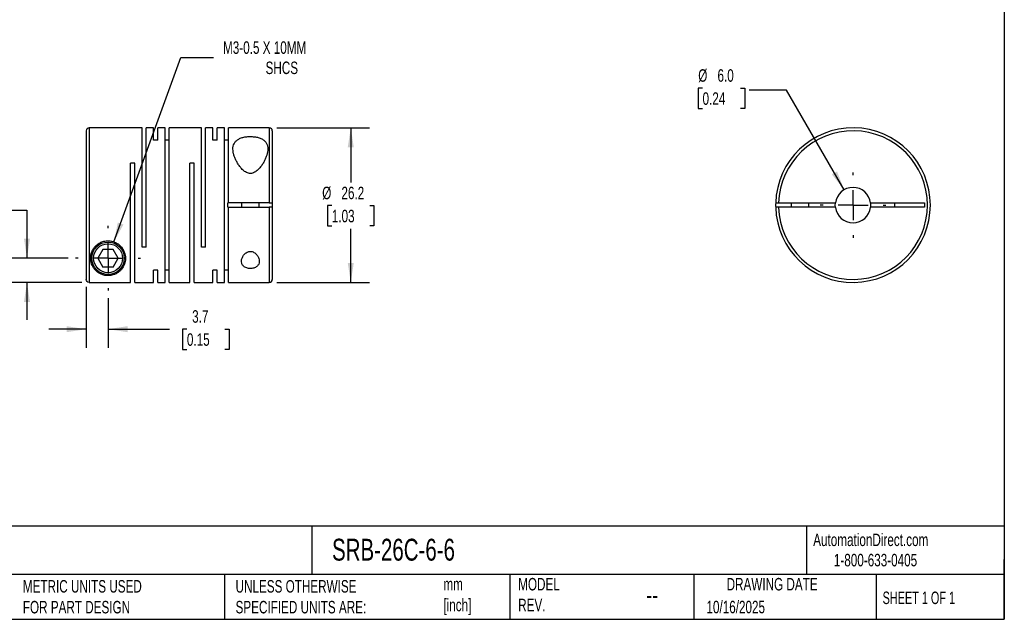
# Model space of a CAD drawing. Header units: millimetres. Extents: x 6 to 273, y 6 to 210.
# Tile 2 of 3: x 106 to 273, y 6 to 108. Entities that reach past the tile are written whole.
import ezdxf

# ---------------------------------------------------------------- set-up
doc = ezdxf.new("R2010")
doc.units = ezdxf.units.MM
doc.linetypes.add('SLD-Center', pattern=[19.05, 15.24, -1.27, 1.27, -1.27])
doc.linetypes.add('SLD-Solid', pattern=[0])
doc.layers.add('CENTER', color=40, linetype='SLD-Center')
doc.layers.add('DIMENSIONS', color=140, linetype='SLD-Solid', lineweight=25)
doc.layers.add('TEXT', color=140, linetype='SLD-Solid', lineweight=25)
doc.styles.add('SLDTEXTSTYLE0', font='TXT', dxfattribs={"width": 0.7})
doc.styles.add('SLDTEXTSTYLE1', font='TXT', dxfattribs={"width": 0.65})
doc.dimstyles.new('SLDDIMSTYLE0', dxfattribs={"dimtxt": 2.158008, "dimasz": 3.302, "dimexe": 0, "dimexo": 0.0625, "dimgap": 0.539502, "dimtad": 0, "dimtih": 1, "dimtoh": 1, "dimdec": 1, "dimrnd": 1e-09, "dimzin": 12, "dimdsep": 46, "dimtxsty": 'SLDTEXTSTYLE0', "dimsah": 1, "dimcen": 0.09, "dimadec": 0, "dimazin": 3, "dimtfac": 1, "dimtdec": 1, "dimtofl": 0, "dimtmove": 0, "dimatfit": 3, "dimfxl": 0, "dimfrac": 2, "dimtolj": 1, "dimtzin": 12, "dimarcsym": 0})
doc.dimstyles.new('SLDDIMSTYLE1', dxfattribs={"dimtxt": 2.158008, "dimasz": 3.302, "dimexe": 0, "dimexo": 0.0625, "dimgap": 0.539502, "dimtad": 0, "dimtih": 1, "dimtoh": 1, "dimdec": 1, "dimrnd": 1e-09, "dimzin": 12, "dimdsep": 46, "dimtxsty": 'SLDTEXTSTYLE0', "dimsah": 1, "dimcen": 0, "dimadec": 0, "dimazin": 3, "dimtfac": 1, "dimtdec": 1, "dimtofl": 0, "dimtmove": 0, "dimatfit": 3, "dimfxl": 0, "dimfrac": 2, "dimtolj": 1, "dimtzin": 12, "dimarcsym": 0})
doc.dimstyles.new('SLDDIMSTYLE2', dxfattribs={"dimtxt": 2.158008, "dimasz": 3.302, "dimexe": 0, "dimexo": 0.0625, "dimgap": 0.539502, "dimtad": 0, "dimtih": 1, "dimtoh": 1, "dimdec": 1, "dimrnd": 1e-09, "dimzin": 12, "dimdsep": 46, "dimtxsty": 'SLDTEXTSTYLE0', "dimsah": 1, "dimcen": 0.09, "dimadec": 0, "dimazin": 3, "dimtfac": 1, "dimtdec": 1, "dimtmove": 0, "dimatfit": 0, "dimfxl": 0, "dimfrac": 2, "dimtolj": 1, "dimtzin": 12, "dimarcsym": 0})
doc.dimstyles.new('SLDDIMSTYLE3', dxfattribs={"dimtxt": 2.158008, "dimasz": 3.302, "dimexe": 0, "dimexo": 0.0625, "dimgap": 0.539502, "dimtad": 0, "dimtih": 1, "dimtoh": 1, "dimdec": 1, "dimrnd": 1e-09, "dimzin": 4, "dimdsep": 46, "dimtxsty": 'SLDTEXTSTYLE0', "dimsah": 1, "dimcen": 0, "dimadec": 0, "dimazin": 1, "dimtfac": 1, "dimtdec": 1, "dimtofl": 0, "dimtmove": 0, "dimatfit": 3, "dimfxl": 0, "dimfrac": 2, "dimtolj": 1, "dimtzin": 12, "dimarcsym": 0})

# ---------------------------------------------------------------- blocks, each defined once
blk = doc.blocks.new('_D')
at = {"layer": 'DIMENSIONS'}
for p, q in [((149.85, 89.63), (165.56, 89.63)), ((162.38, 89.63), (162.38, 80.35)), ((159.17, 76.44), (158.45, 76.44)), ((158.45, 76.44), (158.45, 73.01)), ((165.59, 76.44), (166.31, 76.44)), ((166.31, 76.44), (166.31, 73.01)), ((158.45, 73.01), (159.17, 73.01)), ((162.38, 63.43), (162.38, 72.52)), ((166.31, 73.01), (165.59, 73.01)), ((149.85, 63.43), (165.56, 63.43))]:
    blk.add_line(p, q, dxfattribs=at)
for points in [[(162.38, 89.63), (161.87, 86.33), (162.89, 86.33)], [(162.38, 63.43), (162.89, 66.73), (161.87, 66.73)]]:
    blk.add_solid(points, dxfattribs=at)
at = {"layer": 'DIMENSIONS', "char_height": 2.117, "attachment_point": 1, "style": 'SLDTEXTSTYLE0'}
for s, insert in [('%%c', (157.54, 79.65)), ('26.2', (160.8, 79.65)), ('1.03', (159.17, 75.74))]:
    blk.add_mtext(s, dxfattribs=dict(at, insert=insert))
blk = doc.blocks.new('_D_1')
at = {"layer": 'DIMENSIONS'}
for p, q in [((122.28, 70.31), (133.61, 101.55)), ((133.61, 101.55), (139.16, 101.55))]:
    blk.add_line(p, q, dxfattribs=at)
blk.add_solid([(122.28, 70.31), (123.88, 73.24), (122.93, 73.58)], dxfattribs=at)
at = {"layer": 'DIMENSIONS', "attachment_point": 1, "style": 'SLDTEXTSTYLE0'}
for s, insert, char_height in [('M3-0.5 X 10MM', (140.75, 104.28), 2.1167), ('SHCS', (147.95, 100.85), 2.117)]:
    blk.add_mtext(s, dxfattribs=dict(at, insert=insert, char_height=char_height))
blk = doc.blocks.new('_D_2')
at = {"layer": 'DIMENSIONS'}
for p, q in [((117.58, 62.67), (117.58, 52.34)), ((121.28, 60.77), (121.28, 52.34)), ((117.58, 55.51), (111.23, 55.51)), ((121.28, 55.51), (131.7, 55.51)), ((134.63, 55.51), (133.9, 55.51)), ((133.9, 55.51), (133.9, 52.08)), ((141.04, 55.51), (141.76, 55.51)), ((141.76, 55.51), (141.76, 52.08)), ((133.9, 52.08), (134.63, 52.08)), ((141.76, 52.08), (141.04, 52.08))]:
    blk.add_line(p, q, dxfattribs=at)
for points in [[(117.58, 55.51), (114.27, 56.02), (114.27, 55)], [(121.28, 55.51), (124.58, 55), (124.58, 56.02)]]:
    blk.add_solid(points, dxfattribs=at)
at = {"layer": 'DIMENSIONS', "char_height": 2.117, "attachment_point": 1, "style": 'SLDTEXTSTYLE0'}
for s, insert in [('3.7', (135.52, 58.72)), ('0.15', (134.63, 54.81))]:
    blk.add_mtext(s, dxfattribs=dict(at, insert=insert))
blk = doc.blocks.new('_D_3')
at = {"layer": 'DIMENSIONS'}
for p, q in [((90.89, 75.69), (90.17, 75.69)), ((90.17, 75.69), (90.17, 72.26)), ((97.31, 75.69), (98.03, 75.69)), ((98.03, 75.69), (98.03, 72.26)), ((101.2, 75.69), (107.55, 75.69)), ((107.55, 75.69), (107.55, 67.53)), ((90.17, 72.26), (90.89, 72.26)), ((98.03, 72.26), (97.31, 72.26)), ((114.52, 67.53), (104.37, 67.53)), ((116.81, 63.44), (104.37, 63.44)), ((107.55, 63.44), (107.55, 57.09))]:
    blk.add_line(p, q, dxfattribs=at)
for points in [[(107.55, 67.53), (108.05, 70.83), (107.04, 70.83)], [(107.55, 63.44), (107.04, 60.14), (108.05, 60.14)]]:
    blk.add_solid(points, dxfattribs=at)
at = {"layer": 'DIMENSIONS', "char_height": 2.117, "attachment_point": 1, "style": 'SLDTEXTSTYLE0'}
for s, insert in [('4.1', (91.79, 78.91)), ('0.16', (90.89, 74.99))]:
    blk.add_mtext(s, dxfattribs=dict(at, insert=insert))
blk = doc.blocks.new('SW_CENTERMARKSYMBOL_0')
at = {"layer": 'CENTER', "color": 0}
for p, q in [((0, 5.08), (0, 5.49)), ((0, 0), (0, 2.54)), ((-5.08, 0), (-5.49, 0)), ((0, 0), (-2.54, 0)), ((0, 0), (0, -2.54)), ((0, 0), (2.54, 0)), ((5.08, 0), (5.49, 0)), ((0, -5.08), (0, -5.49))]:
    blk.add_line(p, q, dxfattribs=at)
blk = doc.blocks.new('_D_4')
at = {"layer": 'DIMENSIONS'}
for p, q in [((221.95, 96.34), (221.23, 96.34)), ((221.23, 96.34), (221.23, 92.91)), ((228.37, 96.34), (229.09, 96.34)), ((229.09, 96.34), (229.09, 92.91)), ((236.17, 96.03), (229.82, 96.03)), ((245.93, 79.13), (236.17, 96.03)), ((221.23, 92.91), (221.95, 92.91)), ((229.09, 92.91), (228.37, 92.91))]:
    blk.add_line(p, q, dxfattribs=at)
blk.add_solid([(245.93, 79.13), (244.72, 82.24), (243.84, 81.74)], dxfattribs=at)
at = {"layer": 'DIMENSIONS', "char_height": 2.117, "attachment_point": 1, "style": 'SLDTEXTSTYLE0'}
for s, insert in [('%%c', (221.22, 99.55)), ('6.0', (224.48, 99.55)), ('0.24', (221.95, 95.64))]:
    blk.add_mtext(s, dxfattribs=dict(at, insert=insert))
blk = doc.blocks.new('SW_CENTERMARKSYMBOL_1')
at = {"layer": 'CENTER', "color": 0}
for p, q in [((0, 5.08), (0, 5.54)), ((0, 0), (0, 2.54)), ((-5.08, 0), (-5.54, 0)), ((0, 0), (-2.54, 0)), ((0, 0), (0, -2.54)), ((0, 0), (2.54, 0)), ((5.08, 0), (5.54, 0)), ((0, -5.08), (0, -5.54))]:
    blk.add_line(p, q, dxfattribs=at)

msp = doc.modelspace()

# ---------------------------------------------------------------- linework, layer by layer
for p, q in [((117.58, 89.13), (117.58, 63.94)), ((127.03, 89.63), (118.08, 89.63)), ((118.08, 89.63), (118.08, 63.44)), ((127.03, 69.43), (127.03, 89.63)), ((128.98, 89.63), (127.74, 89.63)), ((127.74, 69.43), (127.74, 89.63)), ((128.98, 87.54), (128.98, 89.63)), ((130.93, 89.63), (129.69, 89.63)), ((129.69, 87.54), (129.69, 89.63)), ((130.93, 63.43), (130.93, 89.63)), ((137.08, 89.63), (131.64, 89.63)), ((131.64, 63.43), (131.64, 89.63)), ((137.08, 69.43), (137.08, 89.63)), ((139.03, 89.63), (137.79, 89.63)), ((137.79, 69.43), (137.79, 89.63)), ((139.03, 87.54), (139.03, 89.63)), ((140.98, 89.63), (139.74, 89.63)), ((139.74, 87.54), (139.74, 89.63)), ((140.98, 63.43), (140.98, 89.63)), ((148.58, 89.63), (141.69, 89.63)), ((141.69, 76.91), (141.69, 89.63)), ((148.58, 89.63), (148.58, 76.91)), ((149.08, 89.13), (149.08, 76.91)), ((129.69, 87.54), (128.98, 87.54)), ((131.64, 87.54), (130.93, 87.54)), ((139.74, 87.54), (139.03, 87.54)), ((141.69, 87.54), (140.98, 87.54)), ((125.79, 83.63), (125.08, 83.63)), ((125.08, 63.44), (125.08, 83.63)), ((125.79, 63.43), (125.79, 83.63)), ((135.84, 83.63), (135.13, 83.63)), ((135.13, 63.43), (135.13, 83.63)), ((135.84, 63.43), (135.84, 83.63)), ((141.58, 76.16), (141.58, 76.91)), ((141.69, 76.91), (141.58, 76.91)), ((148.58, 76.91), (141.69, 76.91)), ((143.88, 76.91), (143.88, 76.16)), ((146.88, 76.16), (146.88, 76.91)), ((149.08, 76.91), (149.08, 76.16)), ((234.83, 76.91), (244.45, 76.91)), ((236.93, 76.91), (236.93, 76.16)), ((239.93, 76.16), (239.93, 76.91)), ((250.4, 76.91), (259.53, 76.91)), ((254.53, 76.16), (254.53, 76.91)), ((259.53, 76.91), (259.53, 76.16)), ((141.58, 76.16), (141.69, 76.16)), ((141.69, 63.43), (141.69, 76.16)), ((141.69, 76.16), (148.58, 76.16)), ((148.58, 76.16), (148.58, 63.43)), ((149.08, 76.16), (149.08, 63.93)), ((244.45, 76.16), (234.83, 76.16)), ((259.53, 76.16), (250.4, 76.16)), ((120.41, 69.03), (119.54, 67.53)), ((122.14, 69.03), (120.41, 69.03)), ((123.01, 67.53), (122.14, 69.03)), ((127.74, 69.43), (127.03, 69.43)), ((137.79, 69.43), (137.08, 69.43)), ((119.54, 67.53), (120.41, 66.03)), ((122.14, 66.03), (123.01, 67.53)), ((122.14, 66.03), (120.41, 66.03)), ((129.69, 65.52), (128.98, 65.52)), ((128.98, 63.43), (128.98, 65.52)), ((129.69, 63.43), (129.69, 65.52)), ((131.64, 65.52), (130.93, 65.52)), ((139.74, 65.52), (139.03, 65.52)), ((139.03, 63.43), (139.03, 65.52)), ((139.74, 63.43), (139.74, 65.52)), ((141.69, 65.52), (140.98, 65.52)), ((118.08, 63.44), (125.08, 63.44)), ((125.79, 63.43), (128.98, 63.43)), ((129.69, 63.43), (130.93, 63.43)), ((131.64, 63.43), (135.13, 63.43)), ((135.84, 63.43), (139.03, 63.43)), ((139.74, 63.43), (140.98, 63.43)), ((141.69, 63.43), (148.58, 63.43))]:
    msp.add_line(p, q)
at = {"flags": 128}
for points in [[(244.43, 76.53), (244.44, 76.85), (244.45, 76.91)], [(244.45, 76.16), (244.44, 76.21), (244.43, 76.53)]]:
    msp.add_lwpolyline(points, dxfattribs=at)
for radius in [2.75, 2.45]:
    msp.add_circle((121.28, 67.53), radius)
for centre, radius, start, end in [((118.08, 89.13), 0.5, 90, 180), ((148.58, 89.13), 0.5, 0, 90), ((247.43, 76.53), 13.1, 181.6404, 178.3596), ((247.43, 76.53), 12.6, 181.7055, 178.2945), ((247.43, 76.53), 3, 7.1808, 172.8192), ((247.43, 76.53), 13.1, 178.3596, 181.6404), ((247.43, 76.53), 3, 352.8192, 7.1808), ((247.43, 76.53), 3, 187.1808, 352.8192), ((148.58, 63.93), 0.5, 270, 0)]:
    msp.add_arc(centre, radius, start, end)
for points, knots in [([(148.33, 86.05), (148.33, 86.38), (148.26, 86.7), (148.04, 87.11), (147.95, 87.24), (147.72, 87.48), (147.58, 87.59), (147.26, 87.78), (147.08, 87.86), (146.67, 88), (146.46, 88.05), (146, 88.12), (145.76, 88.14), (145.28, 88.16), (145.03, 88.15), (144.57, 88.1), (144.34, 88.06), (143.91, 87.95), (143.72, 87.88), (143.36, 87.71), (143.21, 87.61), (142.94, 87.39), (142.83, 87.27), (142.55, 86.88), (142.46, 86.58), (142.41, 85.94), (142.44, 85.6), (142.57, 85.07), (142.63, 84.89), (142.76, 84.53), (142.84, 84.35), (143.01, 83.99), (143.11, 83.81), (143.33, 83.45), (143.45, 83.27), (143.71, 82.92), (143.85, 82.75), (144.17, 82.43), (144.35, 82.28), (144.75, 82.03), (144.97, 81.94), (145.34, 81.89), (145.46, 81.9), (145.7, 81.93), (145.81, 81.97), (146.03, 82.06), (146.14, 82.11), (146.34, 82.24), (146.43, 82.31), (146.69, 82.53), (146.85, 82.69), (147.14, 83.03), (147.27, 83.21), (147.5, 83.57), (147.61, 83.75), (147.8, 84.11), (147.89, 84.29), (148.04, 84.66), (148.1, 84.84), (148.26, 85.37), (148.33, 85.72), (148.33, 86.05)], [0, 0, 0, 0, 0.0625, 0.0625, 0.09375, 0.09375, 0.125, 0.125, 0.15625, 0.15625, 0.1875, 0.1875, 0.21875, 0.21875, 0.25, 0.25, 0.28125, 0.28125, 0.3125, 0.3125, 0.34375, 0.34375, 0.375, 0.375, 0.4375, 0.4375, 0.5, 0.5, 0.53125, 0.53125, 0.5625, 0.5625, 0.59375, 0.59375, 0.625, 0.625, 0.65625, 0.65625, 0.6875, 0.6875, 0.71875, 0.71875, 0.734375, 0.734375, 0.75, 0.75, 0.765625, 0.765625, 0.78125, 0.78125, 0.8125, 0.8125, 0.84375, 0.84375, 0.875, 0.875, 0.90625, 0.90625, 0.9375, 0.9375, 1, 1, 1, 1]), ([(148.58, 76.91), (148.71, 76.91), (148.84, 76.91), (149.02, 76.91), (149.08, 76.91), (149.08, 76.91)], [0, 0, 0, 0, 0.5, 0.5, 1, 1, 1, 1]), ([(234.33, 76.91), (234.33, 76.91), (234.39, 76.91), (234.57, 76.91), (234.7, 76.91), (234.83, 76.91)], [0, 0, 0, 0, 0.5, 0.5, 1, 1, 1, 1]), ([(149.08, 76.16), (149.08, 76.16), (149.02, 76.16), (148.84, 76.16), (148.71, 76.16), (148.58, 76.16)], [0, 0, 0, 0, 0.5, 0.5, 1, 1, 1, 1]), ([(234.83, 76.16), (234.7, 76.16), (234.57, 76.16), (234.39, 76.16), (234.33, 76.16), (234.33, 76.16)], [0, 0, 0, 0, 0.5, 0.5, 1, 1, 1, 1]), ([(118.33, 67.53), (118.33, 67.18), (118.39, 66.85), (118.54, 66.4), (118.61, 66.26), (118.76, 65.98), (118.85, 65.85), (119.14, 65.48), (119.36, 65.26), (119.8, 64.97), (119.95, 64.89), (120.3, 64.74), (120.5, 64.68), (120.83, 64.61), (120.94, 64.6), (121.18, 64.58), (121.31, 64.58), (121.55, 64.59), (121.66, 64.61), (121.89, 64.64), (121.99, 64.67), (122.29, 64.76), (122.47, 64.83), (122.79, 65), (122.94, 65.09), (123.2, 65.29), (123.32, 65.4), (123.54, 65.63), (123.64, 65.76), (123.9, 66.15), (124.03, 66.43), (124.16, 66.9), (124.19, 67.07), (124.23, 67.41), (124.23, 67.58), (124.19, 68.11), (124.09, 68.49), (123.82, 69.04), (123.71, 69.21), (123.44, 69.55), (123.28, 69.71), (122.92, 69.99), (122.73, 70.11), (122.3, 70.31), (122.07, 70.38), (121.6, 70.47), (121.35, 70.49), (120.87, 70.46), (120.63, 70.42), (120.29, 70.32), (120.18, 70.27), (119.97, 70.18), (119.86, 70.12), (119.56, 69.94), (119.38, 69.81), (119.07, 69.5), (118.93, 69.33), (118.7, 68.98), (118.6, 68.8), (118.39, 68.25), (118.33, 67.88), (118.33, 67.53)], [0, 0, 0, 0, 0.0625, 0.0625, 0.09375, 0.09375, 0.125, 0.125, 0.1875, 0.1875, 0.21875, 0.21875, 0.25, 0.25, 0.265625, 0.265625, 0.28125, 0.28125, 0.296875, 0.296875, 0.3125, 0.3125, 0.34375, 0.34375, 0.375, 0.375, 0.40625, 0.40625, 0.4375, 0.4375, 0.5, 0.5, 0.53125, 0.53125, 0.5625, 0.5625, 0.625, 0.625, 0.65625, 0.65625, 0.6875, 0.6875, 0.71875, 0.71875, 0.75, 0.75, 0.78125, 0.78125, 0.8125, 0.8125, 0.828125, 0.828125, 0.84375, 0.84375, 0.875, 0.875, 0.90625, 0.90625, 0.9375, 0.9375, 1, 1, 1, 1]), ([(146.88, 67.01), (146.88, 67.18), (146.85, 67.34), (146.73, 67.68), (146.65, 67.84), (146.49, 68.08), (146.43, 68.16), (146.29, 68.3), (146.21, 68.38), (146.03, 68.5), (145.94, 68.56), (145.73, 68.65), (145.61, 68.68), (145.38, 68.7), (145.26, 68.7), (145.03, 68.65), (144.92, 68.61), (144.62, 68.45), (144.46, 68.31), (144.2, 68.01), (144.1, 67.84), (143.95, 67.51), (143.9, 67.34), (143.87, 67.01), (143.87, 66.85), (143.96, 66.55), (144.03, 66.4), (144.2, 66.21), (144.27, 66.15), (144.42, 66.04), (144.51, 65.99), (144.79, 65.86), (145.02, 65.81), (145.38, 65.79), (145.49, 65.79), (145.73, 65.82), (145.84, 65.84), (146.05, 65.9), (146.15, 65.94), (146.33, 66.03), (146.41, 66.09), (146.62, 66.26), (146.72, 66.4), (146.85, 66.69), (146.88, 66.85), (146.88, 67.01)], [0, 0, 0, 0, 0.0625, 0.0625, 0.125, 0.125, 0.15625, 0.15625, 0.1875, 0.1875, 0.21875, 0.21875, 0.25, 0.25, 0.28125, 0.28125, 0.3125, 0.3125, 0.375, 0.375, 0.4375, 0.4375, 0.5, 0.5, 0.5625, 0.5625, 0.625, 0.625, 0.65625, 0.65625, 0.6875, 0.6875, 0.75, 0.75, 0.78125, 0.78125, 0.8125, 0.8125, 0.84375, 0.84375, 0.875, 0.875, 0.9375, 0.9375, 1, 1, 1, 1]), ([(118.08, 63.44), (117.94, 63.44), (117.81, 63.49), (117.63, 63.68), (117.58, 63.81), (117.58, 63.94)], [0, 0, 0, 0, 0.5, 0.5, 1, 1, 1, 1])]:
    msp.add_open_spline(points, degree=3, knots=knots)
at = {"layer": 'TEXT'}
for p, q in [((273.05, 209.55), (273.05, 6.35)), ((273.05, 22.13), (6.35, 22.13)), ((155.76, 22.13), (155.76, 13.97)), ((239.58, 22.13), (239.58, 13.97)), ((273.05, 6.35), (273.05, 16.51)), ((273.05, 13.97), (6.35, 13.97)), ((141, 13.97), (141, 6.35)), ((189.3, 13.97), (189.3, 6.35)), ((220.47, 13.97), (220.47, 6.35)), ((251.35, 13.97), (251.35, 6.35)), ((6.35, 6.35), (273.05, 6.35))]:
    msp.add_line(p, q, dxfattribs=at)

# ---------------------------------------------------------------- block references
at = {"layer": 'CENTER'}
for name, p in [('SW_CENTERMARKSYMBOL_1', (247.43, 76.53)), ('SW_CENTERMARKSYMBOL_0', (121.28, 67.53))]:
    msp.add_blockref(name, p, dxfattribs=at)

# ---------------------------------------------------------------- texts
at = {"layer": 'TEXT'}
for s, insert, char_height, attachment_point, style in [('SRB-26C-6-6', (159.21, 20), 3.7042, 1, 'SLDTEXTSTYLE0'), ('AutomationDirect.com', (240.69, 20.88), 2.1167, 1, 'SLDTEXTSTYLE0'), ('1-800-633-0405', (244.19, 17.44), 2.1167, 1, 'SLDTEXTSTYLE0'), ('MODEL ^JREV.', (190.73, 13.36), 2.1167, 1, 'SLDTEXTSTYLE0'), ('DRAWING DATE', (233.73, 13.36), 2.1167, 2, 'SLDTEXTSTYLE0'), ('METRIC UNITS USED ^JFOR PART DESIGN', (106.85, 13), 2.1167, 1, 'SLDTEXTSTYLE0'), ('UNLESS OTHERWISE ^JSPECIFIED UNITS ARE:', (142.87, 13), 2.1167, 1, 'SLDTEXTSTYLE0'), ('mm^J[inch]', (178.06, 13.36), 2.117, 1, 'SLDTEXTSTYLE0'), ('--', (212.43, 12.08), 3.175, 1, 'SLDTEXTSTYLE0'), ('SHEET 1 OF 1', (252.44, 11.05), 2.1167, 1, 'SLDTEXTSTYLE1'), ('10/16/2025', (222.61, 9.49), 2.117, 1, 'SLDTEXTSTYLE0')]:
    msp.add_mtext(s, dxfattribs=dict(at, insert=insert, char_height=char_height, attachment_point=attachment_point, style=style))

# ---------------------------------------------------------------- dimensions: what is measured, and where the dimension line sits
at = {"layer": 'DIMENSIONS'}
dim = msp.add_diameter_dim_2p(p1=(120.27, 64.76), p2=(122.28, 70.31), text='M3-0.5 X 10MM\\PSHCS', dimstyle='SLDDIMSTYLE1', override={"dimpost": '<>'}, dxfattribs=at)
dim.commit()
dim.dimension.update_dxf_attribs({"geometry": '_D_1', "text_midpoint": (151.92, 101.55), "dimtype": 163})
dim = msp.add_diameter_dim_2p(p1=(248.93, 73.93), p2=(245.93, 79.13), dimstyle='SLDDIMSTYLE3', dxfattribs=at)
dim.commit()
dim.dimension.update_dxf_attribs({"geometry": '_D_4', "text_midpoint": (225.16, 96.03), "dimtype": 163})
dim = msp.add_linear_dim(base=(162.38, 63.43), p1=(148.58, 89.63), p2=(148.58, 63.43), angle=90, text='%%c<>', dimstyle='SLDDIMSTYLE0', dxfattribs=at)
dim.commit()
dim.dimension.update_dxf_attribs({"geometry": '_D', "text_midpoint": (162.38, 76.44), "dimtype": 160})
dim = msp.add_linear_dim(base=(107.55, 67.53), p1=(118.08, 63.44), p2=(115.79, 67.53), angle=90, dimstyle='SLDDIMSTYLE2', dxfattribs=at)
dim.commit()
dim.dimension.update_dxf_attribs({"geometry": '_D_3', "text_midpoint": (107.55, 75.69), "dimtype": 160})
dim = msp.add_linear_dim(base=(121.28, 55.51), p1=(117.58, 63.94), p2=(121.28, 62.04), dimstyle='SLDDIMSTYLE2', dxfattribs=at)
dim.commit()
dim.dimension.update_dxf_attribs({"geometry": '_D_2', "text_midpoint": (137.83, 55.51), "dimtype": 160})

doc.saveas('drawing.dxf')
